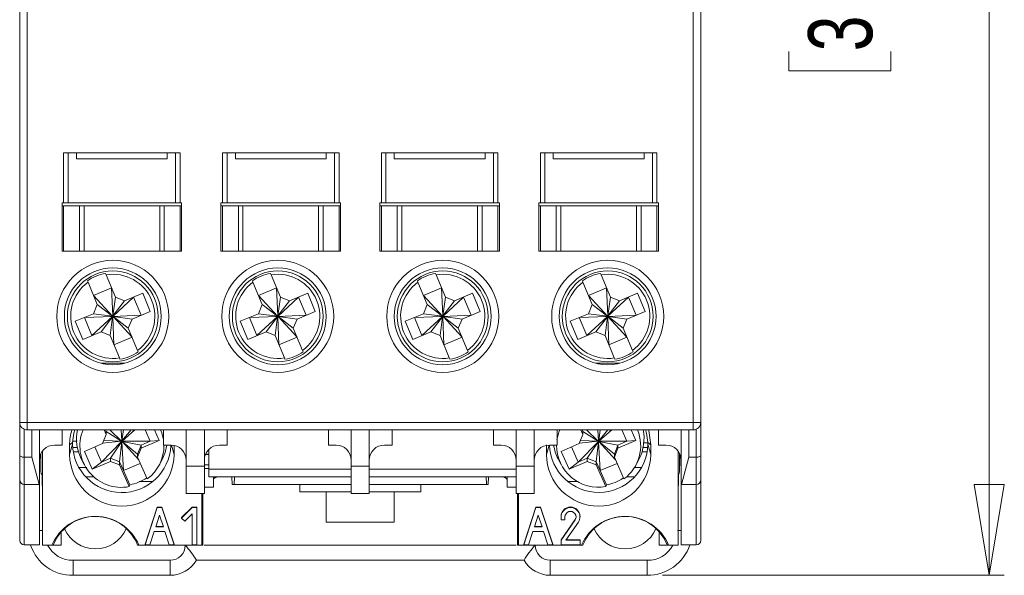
# Model space of a CAD drawing. Header units: millimetres. Extents: x 0 to 420, y 0 to 297.
# Tile 3 of 9: x 87 to 152, y 169 to 205. Entities that reach past the tile are written whole.
import ezdxf

# ---------------------------------------------------------------- set-up
doc = ezdxf.new("R2010")
doc.units = ezdxf.units.MM
doc.styles.add('SLDTEXTSTYLE2', font='TXT', dxfattribs={"width": 0.75})
doc.dimstyles.new('SLDDIMSTYLE0', dxfattribs={"dimtxt": 4.233333, "dimasz": 6, "dimexe": 0, "dimexo": 0.0625, "dimgap": 1.058333, "dimtad": 1, "dimrnd": 1e-09, "dimzin": 12, "dimdsep": 46, "dimtxsty": 'SLDTEXTSTYLE2', "dimblk1": 'CLOSED', "dimblk2": 'CLOSED', "dimsah": 1, "dimcen": 0.09, "dimadec": 0, "dimazin": 3, "dimtfac": 1, "dimtofl": 0, "dimtmove": 0, "dimatfit": 3, "dimldrblk": 'CLOSED', "dimfxl": 1, "dimfrac": 2, "dimtolj": 1, "dimtzin": 12, "dimarcsym": 0})

# ---------------------------------------------------------------- blocks, each defined once
blk = doc.blocks.new('_CLOSED')
at = {"color": 0, "linetype": 'ByBlock', "lineweight": -2}
for p, q in [((-1, 0.166667), (0, 0)), ((-1, 0.166667), (-1, -0.166667)), ((0, 0), (-1, -0.166667)), ((0, 0), (-1, 0))]:
    blk.add_line(p, q, dxfattribs=at)
blk = doc.blocks.new('_D')
at = {"color": 7, "linetype": 'Continuous', "lineweight": 0}
for p, q in [((129.044, 249.552), (151.69, 249.552)), ((150.69, 249.552), (150.69, 168.552)), ((137.461, 217.224), (137.461, 218.512)), ((137.461, 218.512), (144.187, 218.512)), ((144.187, 218.512), (144.187, 217.224)), ((137.461, 203.152), (137.461, 201.865)), ((144.187, 201.865), (144.187, 203.152)), ((137.461, 201.865), (144.187, 201.865)), ((129.097, 168.552), (151.69, 168.552))]:
    blk.add_line(p, q, dxfattribs=at)
at = {"color": 7, "linetype": 'Continuous', "lineweight": 0, "xscale": 6, "yscale": 6}
for p, rotation in [((150.69, 249.552, -25.084), 90), ((150.69, 168.552, -25.084), 270)]:
    blk.add_blockref('_CLOSED', p, dxfattribs=dict(at, rotation=rotation))
at = {"color": 7, "linetype": 'Continuous', "lineweight": 0, "char_height": 4.2333, "attachment_point": 1, "rotation": 90, "style": 'SLDTEXTSTYLE2'}
for s, insert in [('3,189', (138.73, 203.152)), ('81', (145.233, 207.06))]:
    blk.add_mtext(s, dxfattribs=dict(at, insert=insert))

msp = doc.modelspace()

# ---------------------------------------------------------------- linework, layer by layer
at = {"color": 7, "linetype": 'Continuous', "lineweight": 15}
for p, q in [((86.636, 236.652), (86.636, 178.652)), ((87.136, 178.652), (87.136, 236.652)), ((131.136, 236.652), (131.136, 178.652)), ((131.636, 178.652), (131.636, 236.652)), ((97.236, 196.452), (89.536, 196.452)), ((89.536, 196.452), (89.536, 193.152)), ((89.836, 196.452), (89.836, 193.152)), ((90.386, 196.052), (90.386, 196.452)), ((96.386, 196.052), (90.386, 196.052)), ((96.386, 196.052), (96.386, 196.452)), ((96.936, 193.152), (96.936, 196.452)), ((97.236, 193.152), (97.236, 196.452)), ((107.736, 196.452), (100.036, 196.452)), ((100.036, 196.452), (100.036, 193.152)), ((100.336, 196.452), (100.336, 193.152)), ((100.886, 196.052), (100.886, 196.452)), ((106.886, 196.052), (100.886, 196.052)), ((106.886, 196.052), (106.886, 196.452)), ((107.436, 193.152), (107.436, 196.452)), ((107.736, 193.152), (107.736, 196.452)), ((118.236, 196.452), (110.536, 196.452)), ((110.536, 196.452), (110.536, 193.152)), ((110.836, 196.452), (110.836, 193.152)), ((111.386, 196.452), (111.386, 196.052)), ((117.386, 196.052), (111.386, 196.052)), ((117.386, 196.052), (117.386, 196.452)), ((117.936, 193.152), (117.936, 196.452)), ((118.236, 193.152), (118.236, 196.452)), ((128.736, 196.452), (121.036, 196.452)), ((121.036, 196.452), (121.036, 193.152)), ((121.336, 196.452), (121.336, 193.152)), ((121.886, 196.052), (121.886, 196.452)), ((127.886, 196.052), (121.886, 196.052)), ((127.886, 196.052), (127.886, 196.452)), ((128.436, 193.152), (128.436, 196.452)), ((128.736, 193.152), (128.736, 196.452)), ((89.436, 193.152), (89.536, 193.152)), ((89.436, 193.152), (89.436, 189.952)), ((89.436, 192.952), (89.536, 192.952)), ((89.836, 193.152), (89.536, 193.152)), ((89.536, 192.952), (89.536, 189.952)), ((89.536, 192.952), (90.586, 192.952)), ((89.836, 193.152), (96.936, 193.152)), ((90.586, 189.952), (90.586, 192.952)), ((90.586, 192.952), (90.886, 192.952)), ((90.886, 192.952), (90.886, 189.952)), ((95.886, 192.952), (90.886, 192.952)), ((95.886, 189.952), (95.886, 192.952)), ((95.886, 192.952), (96.186, 192.952)), ((96.186, 192.952), (96.186, 189.952)), ((96.186, 192.952), (97.236, 192.952)), ((96.936, 193.152), (97.236, 193.152)), ((97.236, 193.152), (97.336, 193.152)), ((97.236, 192.952), (97.236, 189.952)), ((97.236, 192.952), (97.336, 192.952)), ((97.336, 189.952), (97.336, 193.152)), ((99.936, 193.152), (100.036, 193.152)), ((99.936, 193.152), (99.936, 189.952)), ((99.936, 192.952), (100.036, 192.952)), ((100.036, 193.152), (100.336, 193.152)), ((100.036, 192.952), (100.036, 189.952)), ((100.036, 192.952), (101.086, 192.952)), ((100.336, 193.152), (107.436, 193.152)), ((101.086, 189.952), (101.086, 192.952)), ((101.086, 192.952), (101.386, 192.952)), ((101.386, 192.952), (101.386, 189.952)), ((106.386, 192.952), (101.386, 192.952)), ((106.386, 189.952), (106.386, 192.952)), ((106.386, 192.952), (106.686, 192.952)), ((106.686, 192.952), (106.686, 189.952)), ((106.686, 192.952), (107.736, 192.952)), ((107.436, 193.152), (107.736, 193.152)), ((107.736, 193.152), (107.836, 193.152)), ((107.736, 192.952), (107.736, 189.952)), ((107.736, 192.952), (107.836, 192.952)), ((107.836, 189.952), (107.836, 193.152)), ((110.436, 193.152), (110.536, 193.152)), ((110.436, 193.152), (110.436, 189.952)), ((110.436, 192.952), (110.536, 192.952)), ((110.536, 193.152), (110.836, 193.152)), ((110.536, 192.952), (110.536, 189.952)), ((110.536, 192.952), (111.586, 192.952)), ((110.836, 193.152), (117.936, 193.152)), ((111.586, 189.952), (111.586, 192.952)), ((111.586, 192.952), (111.886, 192.952)), ((111.886, 192.952), (111.886, 189.952)), ((116.886, 192.952), (111.886, 192.952)), ((116.886, 189.952), (116.886, 192.952)), ((116.886, 192.952), (117.186, 192.952)), ((117.186, 192.952), (117.186, 189.952)), ((117.186, 192.952), (118.236, 192.952)), ((117.936, 193.152), (118.236, 193.152)), ((118.236, 193.152), (118.336, 193.152)), ((118.236, 192.952), (118.236, 189.952)), ((118.236, 192.952), (118.336, 192.952)), ((118.336, 189.952), (118.336, 193.152)), ((120.936, 193.152), (120.936, 189.952)), ((120.936, 193.152), (121.036, 193.152)), ((120.936, 192.952), (121.036, 192.952)), ((121.036, 193.152), (121.336, 193.152)), ((121.036, 192.952), (121.036, 189.952)), ((121.036, 192.952), (122.086, 192.952)), ((121.336, 193.152), (128.436, 193.152)), ((122.086, 189.952), (122.086, 192.952)), ((122.086, 192.952), (122.386, 192.952)), ((122.386, 192.952), (122.386, 189.952)), ((127.386, 192.952), (122.386, 192.952)), ((127.386, 189.952), (127.386, 192.952)), ((127.386, 192.952), (127.686, 192.952)), ((127.686, 192.952), (127.686, 189.952)), ((127.686, 192.952), (128.736, 192.952)), ((128.436, 193.152), (128.736, 193.152)), ((128.736, 193.152), (128.836, 193.152)), ((128.736, 192.952), (128.736, 189.952)), ((128.736, 192.952), (128.836, 192.952)), ((128.836, 189.952), (128.836, 193.152)), ((89.436, 189.952), (97.336, 189.952)), ((89.536, 189.952), (90.586, 189.952)), ((96.186, 189.952), (97.236, 189.952)), ((99.936, 189.952), (107.836, 189.952)), ((100.036, 189.952), (101.086, 189.952)), ((106.686, 189.952), (107.736, 189.952)), ((110.436, 189.952), (118.336, 189.952)), ((110.536, 189.952), (111.586, 189.952)), ((117.186, 189.952), (118.236, 189.952)), ((120.936, 189.952), (128.836, 189.952)), ((121.036, 189.952), (122.086, 189.952)), ((127.686, 189.952), (128.736, 189.952)), ((92.312, 188.49), (92.35, 188.398)), ((92.961, 186.925), (92.35, 188.398)), ((103.212, 188.49), (103.25, 188.398)), ((103.861, 186.925), (103.25, 188.398)), ((114.112, 188.49), (114.15, 188.398)), ((114.761, 186.925), (114.15, 188.398)), ((125.012, 188.49), (125.05, 188.398)), ((125.661, 186.925), (125.05, 188.398)), ((91.15, 187.901), (91.112, 187.992)), ((91.76, 186.428), (91.15, 187.901)), ((92.712, 187.526), (91.511, 187.028)), ((92.712, 187.526), (92.786, 185.679)), ((102.05, 187.901), (102.012, 187.992)), ((102.66, 186.428), (102.05, 187.901)), ((103.612, 187.526), (102.411, 187.028)), ((103.612, 187.526), (103.686, 185.679)), ((112.95, 187.901), (112.912, 187.992)), ((113.56, 186.428), (112.95, 187.901)), ((114.512, 187.526), (113.311, 187.028)), ((114.512, 187.526), (114.586, 185.679)), ((123.85, 187.901), (123.812, 187.992)), ((124.46, 186.428), (123.85, 187.901)), ((125.412, 187.526), (124.211, 187.028)), ((125.412, 187.526), (125.486, 185.679)), ((92.767, 185.671), (91.511, 187.028)), ((92.961, 186.925), (92.795, 185.675)), ((94.162, 186.926), (92.805, 185.671)), ((93.562, 186.677), (92.961, 186.925)), ((94.763, 187.175), (93.562, 186.677)), ((94.162, 186.926), (94.66, 185.725)), ((95.261, 185.974), (94.763, 187.175)), ((103.667, 185.671), (102.411, 187.028)), ((103.861, 186.925), (103.695, 185.675)), ((105.062, 186.926), (103.705, 185.671)), ((104.462, 186.677), (103.861, 186.925)), ((105.663, 187.175), (104.462, 186.677)), ((105.062, 186.926), (105.56, 185.725)), ((106.161, 185.974), (105.663, 187.175)), ((114.567, 185.671), (113.311, 187.028)), ((114.761, 186.925), (114.595, 185.675)), ((115.962, 186.926), (114.605, 185.671)), ((115.362, 186.677), (114.761, 186.925)), ((116.563, 187.175), (115.362, 186.677)), ((115.962, 186.926), (116.46, 185.725)), ((117.061, 185.974), (116.563, 187.175)), ((125.467, 185.671), (124.211, 187.028)), ((125.661, 186.925), (125.495, 185.675)), ((126.862, 186.926), (125.505, 185.671)), ((126.262, 186.677), (125.661, 186.925)), ((127.463, 187.175), (126.262, 186.677)), ((126.862, 186.926), (127.36, 185.725)), ((127.961, 185.974), (127.463, 187.175)), ((91.76, 186.428), (91.512, 185.827)), ((92.763, 185.661), (91.76, 186.428)), ((93.562, 186.677), (92.795, 185.675)), ((102.66, 186.428), (102.412, 185.827)), ((103.663, 185.661), (102.66, 186.428)), ((104.462, 186.677), (103.695, 185.675)), ((113.56, 186.428), (113.312, 185.827)), ((114.563, 185.661), (113.56, 186.428)), ((115.362, 186.677), (114.595, 185.675)), ((124.46, 186.428), (124.212, 185.827)), ((125.463, 185.661), (124.46, 186.428)), ((126.262, 186.677), (125.495, 185.675)), ((91.512, 185.827), (90.311, 185.329)), ((90.911, 185.578), (92.759, 185.652)), ((90.911, 185.578), (91.409, 184.377)), ((92.767, 185.632), (91.409, 184.377)), ((92.763, 185.661), (91.512, 185.827)), ((92.776, 185.628), (92.01, 184.626)), ((92.61, 184.378), (92.776, 185.628)), ((92.763, 185.661), (92.759, 185.652)), ((92.759, 185.652), (92.767, 185.632)), ((92.767, 185.671), (92.763, 185.661)), ((92.786, 185.679), (92.767, 185.671)), ((92.767, 185.632), (92.776, 185.628)), ((92.776, 185.628), (92.786, 185.624)), ((92.795, 185.675), (92.786, 185.679)), ((92.786, 185.624), (92.805, 185.632)), ((92.859, 183.777), (92.786, 185.624)), ((92.805, 185.671), (92.795, 185.675)), ((92.813, 185.652), (92.805, 185.671)), ((92.805, 185.632), (92.809, 185.642)), ((94.06, 184.275), (92.805, 185.632)), ((92.809, 185.642), (92.813, 185.652)), ((94.06, 185.476), (92.809, 185.642)), ((93.811, 184.876), (92.809, 185.642)), ((94.66, 185.725), (92.813, 185.652)), ((93.811, 184.876), (94.06, 185.476)), ((94.06, 185.476), (95.261, 185.974)), ((102.412, 185.827), (101.211, 185.329)), ((101.811, 185.578), (103.659, 185.652)), ((101.811, 185.578), (102.309, 184.377)), ((103.667, 185.632), (102.309, 184.377)), ((103.663, 185.661), (102.412, 185.827)), ((103.676, 185.628), (102.91, 184.626)), ((103.51, 184.378), (103.676, 185.628)), ((103.663, 185.661), (103.659, 185.652)), ((103.659, 185.652), (103.667, 185.632)), ((103.667, 185.671), (103.663, 185.661)), ((103.686, 185.679), (103.667, 185.671)), ((103.667, 185.632), (103.676, 185.628)), ((103.676, 185.628), (103.686, 185.624)), ((103.695, 185.675), (103.686, 185.679)), ((103.686, 185.624), (103.705, 185.632)), ((103.759, 183.777), (103.686, 185.624)), ((103.705, 185.671), (103.695, 185.675)), ((103.713, 185.652), (103.705, 185.671)), ((103.705, 185.632), (103.709, 185.642)), ((104.96, 184.275), (103.705, 185.632)), ((103.709, 185.642), (103.713, 185.652)), ((104.96, 185.476), (103.709, 185.642)), ((104.711, 184.876), (103.709, 185.642)), ((105.56, 185.725), (103.713, 185.652)), ((104.711, 184.876), (104.96, 185.476)), ((104.96, 185.476), (106.161, 185.974)), ((113.312, 185.827), (112.111, 185.329)), ((112.711, 185.578), (114.559, 185.652)), ((112.711, 185.578), (113.209, 184.377)), ((114.567, 185.632), (113.209, 184.377)), ((114.563, 185.661), (113.312, 185.827)), ((114.576, 185.628), (113.81, 184.626)), ((114.41, 184.378), (114.576, 185.628)), ((114.563, 185.661), (114.559, 185.652)), ((114.559, 185.652), (114.567, 185.632)), ((114.567, 185.671), (114.563, 185.661)), ((114.586, 185.679), (114.567, 185.671)), ((114.567, 185.632), (114.576, 185.628)), ((114.576, 185.628), (114.586, 185.624)), ((114.595, 185.675), (114.586, 185.679)), ((114.586, 185.624), (114.605, 185.632)), ((114.659, 183.777), (114.586, 185.624)), ((114.605, 185.671), (114.595, 185.675)), ((114.613, 185.652), (114.605, 185.671)), ((114.605, 185.632), (114.609, 185.642)), ((115.86, 184.275), (114.605, 185.632)), ((114.609, 185.642), (114.613, 185.652)), ((115.86, 185.476), (114.609, 185.642)), ((115.611, 184.876), (114.609, 185.642)), ((116.46, 185.725), (114.613, 185.652)), ((115.611, 184.876), (115.86, 185.476)), ((115.86, 185.476), (117.061, 185.974)), ((124.212, 185.827), (123.011, 185.329)), ((123.611, 185.578), (125.459, 185.652)), ((123.611, 185.578), (124.109, 184.377)), ((125.467, 185.632), (124.109, 184.377)), ((125.463, 185.661), (124.212, 185.827)), ((125.476, 185.628), (124.71, 184.626)), ((125.31, 184.378), (125.476, 185.628)), ((125.463, 185.661), (125.459, 185.652)), ((125.459, 185.652), (125.467, 185.632)), ((125.467, 185.671), (125.463, 185.661)), ((125.486, 185.679), (125.467, 185.671)), ((125.467, 185.632), (125.476, 185.628)), ((125.476, 185.628), (125.486, 185.624)), ((125.495, 185.675), (125.486, 185.679)), ((125.486, 185.624), (125.505, 185.632)), ((125.559, 183.777), (125.486, 185.624)), ((125.505, 185.671), (125.495, 185.675)), ((125.513, 185.652), (125.505, 185.671)), ((125.505, 185.632), (125.509, 185.642)), ((126.76, 184.275), (125.505, 185.632)), ((125.509, 185.642), (125.513, 185.652)), ((126.76, 185.476), (125.509, 185.642)), ((126.511, 184.876), (125.509, 185.642)), ((127.36, 185.725), (125.513, 185.652)), ((126.511, 184.876), (126.76, 185.476)), ((126.76, 185.476), (127.961, 185.974)), ((90.311, 185.329), (90.809, 184.128)), ((94.422, 183.403), (93.811, 184.876)), ((101.211, 185.329), (101.709, 184.128)), ((105.322, 183.403), (104.711, 184.876)), ((112.111, 185.329), (112.609, 184.128)), ((116.222, 183.403), (115.611, 184.876)), ((123.011, 185.329), (123.509, 184.128)), ((127.122, 183.403), (126.511, 184.876)), ((90.809, 184.128), (92.01, 184.626)), ((92.01, 184.626), (92.61, 184.378)), ((92.61, 184.378), (93.221, 182.905)), ((94.06, 184.275), (92.859, 183.777)), ((101.709, 184.128), (102.91, 184.626)), ((102.91, 184.626), (103.51, 184.378)), ((103.51, 184.378), (104.121, 182.905)), ((104.96, 184.275), (103.759, 183.777)), ((112.609, 184.128), (113.81, 184.626)), ((113.81, 184.626), (114.41, 184.378)), ((114.41, 184.378), (115.021, 182.905)), ((115.86, 184.275), (114.659, 183.777)), ((123.509, 184.128), (124.71, 184.626)), ((124.71, 184.626), (125.31, 184.378)), ((125.31, 184.378), (125.921, 182.905)), ((126.76, 184.275), (125.559, 183.777)), ((93.259, 182.813), (93.221, 182.905)), ((94.422, 183.403), (94.46, 183.311)), ((104.159, 182.813), (104.121, 182.905)), ((105.322, 183.403), (105.36, 183.311)), ((115.059, 182.813), (115.021, 182.905)), ((116.222, 183.403), (116.26, 183.311)), ((125.959, 182.813), (125.921, 182.905)), ((127.122, 183.403), (127.16, 183.311)), ((91.992, 182.552), (93.58, 182.552)), ((124.692, 182.552), (126.28, 182.552)), ((86.636, 176.476), (86.636, 178.652)), ((86.636, 178.652), (87.136, 178.652)), ((87.136, 178.652), (87.136, 178.152)), ((131.136, 178.652), (87.136, 178.652)), ((131.136, 178.152), (131.136, 178.652)), ((131.136, 178.652), (131.636, 178.652)), ((131.636, 178.652), (131.636, 176.476)), ((87.136, 178.152), (131.136, 178.152)), ((87.436, 178.152), (87.436, 176.352)), ((87.936, 178.152), (87.936, 174.552)), ((89.436, 177.152), (89.436, 178.152)), ((92.347, 177.839), (92.109, 177.246)), ((92.347, 177.839), (92.209, 178.152)), ((92.347, 178.049), (92.302, 178.152)), ((92.347, 178.049), (92.347, 177.839)), ((93.363, 177.409), (92.347, 178.049)), ((93.366, 177.419), (92.596, 178.152)), ((93.341, 178.152), (93.385, 177.427)), ((93.488, 178.152), (93.395, 177.423)), ((94.001, 178.152), (93.395, 177.423)), ((94.248, 178.152), (93.405, 177.419)), ((94.144, 178.114), (94.048, 178.152)), ((94.231, 178.152), (94.144, 178.114)), ((94.93, 178.152), (95.259, 177.408)), ((95.855, 177.453), (95.545, 178.152)), ((96.136, 178.152), (96.136, 177.152)), ((97.636, 178.152), (97.636, 175.752)), ((98.836, 175.752), (98.836, 178.152)), ((100.336, 177.152), (100.336, 178.152)), ((107.036, 178.152), (107.036, 177.152)), ((108.536, 178.152), (108.536, 175.752)), ((109.736, 175.752), (109.736, 178.152)), ((111.236, 177.152), (111.236, 178.152)), ((117.936, 178.152), (117.936, 177.152)), ((119.436, 178.152), (119.436, 175.752)), ((120.636, 175.752), (120.636, 178.152)), ((122.136, 177.152), (122.136, 178.152)), ((123.847, 177.839), (123.609, 177.246)), ((123.847, 177.839), (123.709, 178.152)), ((123.847, 178.049), (123.802, 178.152)), ((123.847, 178.049), (123.847, 177.839)), ((124.863, 177.409), (123.847, 178.049)), ((124.866, 177.419), (124.096, 178.152)), ((124.841, 178.152), (124.885, 177.427)), ((124.988, 178.152), (124.895, 177.423)), ((125.501, 178.152), (124.895, 177.423)), ((125.748, 178.152), (124.905, 177.419)), ((125.644, 178.114), (125.548, 178.152)), ((125.731, 178.152), (125.644, 178.114)), ((126.43, 178.152), (126.759, 177.408)), ((127.355, 177.453), (127.045, 178.152)), ((128.836, 178.152), (128.836, 177.152)), ((130.336, 178.152), (130.336, 174.552)), ((130.836, 178.152), (130.836, 176.352)), ((88.936, 177.152), (89.436, 177.152)), ((90.134, 177.324), (89.936, 177.161)), ((89.936, 176.523), (90.132, 177.217)), ((89.936, 176.523), (89.936, 177.161)), ((90.132, 177.217), (90.134, 177.324)), ((90.428, 177.416), (90.145, 177.411)), ((90.156, 176.981), (90.447, 176.98)), ((92.109, 177.246), (90.917, 176.737)), ((91.591, 177.025), (92.031, 176.031)), ((93.367, 177.381), (92.031, 176.031)), ((92.117, 177.266), (93.359, 177.4)), ((93.363, 177.409), (92.192, 177.453)), ((93.377, 177.377), (92.627, 176.285)), ((93.232, 176.052), (93.377, 177.377)), ((93.363, 177.409), (93.359, 177.4)), ((93.359, 177.4), (93.367, 177.381)), ((93.366, 177.419), (93.363, 177.409)), ((93.385, 177.427), (93.366, 177.419)), ((93.367, 177.381), (93.377, 177.377)), ((93.377, 177.377), (93.386, 177.374)), ((93.395, 177.423), (93.385, 177.427)), ((93.386, 177.374), (93.405, 177.382)), ((93.491, 175.466), (93.386, 177.374)), ((93.405, 177.419), (93.395, 177.423)), ((93.413, 177.401), (93.405, 177.419)), ((93.405, 177.382), (93.409, 177.391)), ((94.502, 176.175), (93.405, 177.382)), ((93.409, 177.391), (93.413, 177.401)), ((94.663, 177.154), (93.409, 177.391)), ((94.424, 176.56), (93.409, 177.391)), ((95.259, 177.408), (93.413, 177.401)), ((94.663, 177.154), (94.424, 176.56)), ((94.663, 176.944), (95.855, 177.453)), ((95.259, 177.408), (94.663, 177.154)), ((94.663, 176.944), (94.663, 177.154)), ((95.855, 177.453), (95.259, 177.408)), ((96.136, 177.152), (96.636, 177.152)), ((96.836, 177.131), (96.836, 176.523)), ((99.836, 177.152), (100.336, 177.152)), ((107.036, 177.152), (107.536, 177.152)), ((110.736, 177.152), (111.236, 177.152)), ((117.936, 177.152), (118.436, 177.152)), ((121.436, 176.523), (121.436, 177.161)), ((121.636, 177.152), (122.136, 177.152)), ((123.609, 177.246), (122.417, 176.737)), ((123.091, 177.025), (123.531, 176.031)), ((124.867, 177.381), (123.531, 176.031)), ((123.617, 177.266), (124.859, 177.4)), ((124.863, 177.409), (123.692, 177.453)), ((124.877, 177.377), (124.127, 176.285)), ((124.732, 176.052), (124.877, 177.377)), ((124.863, 177.409), (124.859, 177.4)), ((124.859, 177.4), (124.867, 177.381)), ((124.866, 177.419), (124.863, 177.409)), ((124.885, 177.427), (124.866, 177.419)), ((124.867, 177.381), (124.877, 177.377)), ((124.877, 177.377), (124.886, 177.374)), ((124.895, 177.423), (124.885, 177.427)), ((124.886, 177.374), (124.905, 177.382)), ((124.991, 175.466), (124.886, 177.374)), ((124.905, 177.419), (124.895, 177.423)), ((124.913, 177.401), (124.905, 177.419)), ((124.905, 177.382), (124.909, 177.391)), ((126.002, 176.175), (124.905, 177.382)), ((124.909, 177.391), (124.913, 177.401)), ((126.163, 177.154), (124.909, 177.391)), ((125.924, 176.56), (124.909, 177.391)), ((126.759, 177.408), (124.913, 177.401)), ((126.163, 177.154), (125.924, 176.56)), ((126.163, 176.944), (127.355, 177.453)), ((126.759, 177.408), (126.163, 177.154)), ((126.163, 176.944), (126.163, 177.154)), ((127.355, 177.453), (126.759, 177.408)), ((128.115, 176.981), (127.825, 176.98)), ((127.833, 177.304), (128.124, 177.289)), ((128.336, 177.161), (128.138, 177.324)), ((128.139, 177.217), (128.138, 177.324)), ((128.139, 177.217), (128.336, 176.523)), ((128.336, 177.161), (128.336, 176.523)), ((128.836, 177.152), (129.336, 177.152)), ((86.636, 174.852), (86.636, 176.476)), ((86.936, 176.352), (86.936, 174.552)), ((86.936, 176.352), (87.436, 176.352)), ((87.918, 174.552), (87.436, 176.352)), ((88.036, 175.405), (88.036, 176.587)), ((88.136, 176.752), (88.136, 170.541)), ((90.533, 176.694), (90.185, 176.694)), ((90.917, 176.737), (91.435, 175.567)), ((94.424, 176.351), (94.663, 176.944)), ((94.424, 176.56), (94.424, 176.351)), ((95.06, 174.915), (94.424, 176.351)), ((98.913, 176.537), (99.136, 176.537)), ((99.136, 176.556), (98.921, 176.556)), ((99.136, 176.866), (99.136, 175.552)), ((122.417, 176.737), (122.935, 175.567)), ((125.924, 176.351), (126.163, 176.944)), ((125.924, 176.56), (125.924, 176.351)), ((126.56, 174.915), (125.924, 176.351)), ((127.746, 176.694), (128.087, 176.694)), ((130.136, 170.541), (130.136, 176.752)), ((130.236, 176.587), (130.236, 175.404)), ((130.836, 176.352), (130.354, 174.552)), ((130.836, 176.352), (131.336, 176.352)), ((131.336, 174.552), (131.336, 176.352)), ((131.636, 176.476), (131.636, 174.852)), ((91.061, 175.67), (90.552, 175.679)), ((90.707, 176.247), (90.902, 175.866)), ((91.435, 175.567), (92.627, 176.075)), ((91.435, 175.567), (92.031, 176.031)), ((92.627, 176.285), (92.031, 176.031)), ((92.627, 176.075), (92.627, 176.285)), ((93.232, 176.052), (92.627, 176.285)), ((92.627, 176.075), (93.232, 175.842)), ((93.232, 175.842), (93.232, 176.052)), ((93.491, 175.466), (93.232, 176.052)), ((93.232, 175.842), (93.868, 174.406)), ((94.605, 175.942), (93.491, 175.466)), ((95.869, 175.866), (96.065, 176.247)), ((97.636, 175.752), (98.836, 175.752)), ((97.636, 173.952), (97.636, 175.752)), ((98.836, 175.752), (98.836, 173.952)), ((108.536, 175.752), (109.736, 175.752)), ((108.536, 173.952), (108.536, 175.752)), ((109.736, 175.752), (109.736, 173.952)), ((119.436, 175.752), (120.636, 175.752)), ((119.436, 173.952), (119.436, 175.752)), ((120.636, 175.752), (120.636, 173.952)), ((122.207, 176.247), (122.402, 175.866)), ((122.935, 175.567), (124.127, 176.075)), ((122.935, 175.567), (123.531, 176.031)), ((124.127, 176.285), (123.531, 176.031)), ((124.127, 176.075), (124.127, 176.285)), ((124.732, 176.052), (124.127, 176.285)), ((124.127, 176.075), (124.732, 175.842)), ((124.732, 175.842), (124.732, 176.052)), ((124.991, 175.466), (124.732, 176.052)), ((124.732, 175.842), (125.368, 174.406)), ((126.105, 175.942), (124.991, 175.466)), ((127.207, 175.67), (127.719, 175.679)), ((127.369, 175.866), (127.565, 176.247)), ((91.541, 175.052), (91.009, 175.052)), ((93.491, 175.466), (93.908, 174.527)), ((99.136, 175.596), (98.836, 175.596)), ((99.136, 175.052), (99.136, 175.552)), ((99.136, 175.552), (108.536, 175.552)), ((108.536, 175.052), (99.136, 175.052)), ((99.436, 175.052), (99.436, 174.378)), ((100.676, 174.552), (100.654, 175.052)), ((100.824, 175.052), (100.802, 174.552)), ((109.736, 175.552), (119.436, 175.552)), ((119.436, 175.052), (109.736, 175.052)), ((117.447, 175.052), (117.469, 174.552)), ((117.617, 175.052), (117.596, 174.552)), ((118.836, 174.378), (118.836, 175.052)), ((124.991, 175.466), (125.408, 174.527)), ((126.73, 175.052), (127.262, 175.052)), ((86.636, 170.852), (86.636, 174.852)), ((86.936, 174.552), (87.918, 174.552)), ((86.936, 174.552), (86.936, 170.552)), ((87.918, 174.552), (87.936, 174.552)), ((87.936, 174.552), (87.936, 170.552)), ((93.908, 174.527), (93.868, 174.406)), ((94.526, 174.753), (95.415, 174.752)), ((99.436, 174.378), (98.836, 174.378)), ((100.802, 174.552), (100.676, 174.552)), ((108.536, 174.552), (100.802, 174.552)), ((105.136, 174.552), (105.136, 174.052)), ((117.469, 174.552), (109.736, 174.552)), ((113.136, 174.552), (113.136, 174.052)), ((117.596, 174.552), (117.469, 174.552)), ((118.836, 174.378), (119.436, 174.378)), ((123.463, 174.753), (122.857, 174.752)), ((125.408, 174.527), (125.368, 174.406)), ((130.336, 174.552), (130.354, 174.552)), ((130.336, 170.552), (130.336, 174.552)), ((130.354, 174.552), (131.336, 174.552)), ((131.336, 170.552), (131.336, 174.552)), ((131.636, 174.852), (131.636, 170.852)), ((98.836, 173.952), (97.636, 173.952)), ((98.674, 170.541), (98.669, 173.952)), ((98.739, 173.952), (98.739, 170.541)), ((108.536, 174.052), (105.136, 174.052)), ((106.886, 174.052), (106.886, 172.052)), ((109.736, 173.952), (108.536, 173.952)), ((113.136, 174.052), (109.736, 174.052)), ((111.386, 172.052), (111.386, 174.052)), ((120.636, 173.952), (119.436, 173.952)), ((119.533, 170.541), (119.533, 173.952)), ((119.603, 173.952), (119.597, 170.541)), ((94.916, 170.605), (95.726, 173.059)), ((95.726, 173.059), (96.026, 173.059)), ((95.726, 173.059), (95.726, 173.021)), ((96.026, 173.059), (96.836, 170.605)), ((96.026, 173.059), (96.026, 173.021)), ((97.336, 172.372), (98.036, 173.059)), ((98.036, 173.059), (98.336, 173.059)), ((98.036, 173.059), (98.036, 173.021)), ((98.336, 173.021), (98.336, 173.059)), ((119.936, 170.605), (120.746, 173.059)), ((120.746, 173.059), (121.046, 173.059)), ((120.746, 173.059), (120.746, 173.021)), ((121.046, 173.059), (121.856, 170.605)), ((121.046, 173.059), (121.046, 173.021)), ((94.916, 170.567), (95.726, 173.021)), ((95.62, 171.745), (95.876, 172.52)), ((95.726, 173.021), (96.026, 173.021)), ((95.876, 172.52), (96.132, 171.745)), ((96.026, 173.021), (96.836, 170.567)), ((98.036, 173.021), (97.336, 172.334)), ((97.548, 172.125), (98.036, 172.604)), ((98.336, 173.021), (98.036, 173.021)), ((98.036, 170.567), (98.036, 172.604)), ((98.336, 173.021), (98.336, 170.567)), ((119.936, 170.567), (120.746, 173.021)), ((120.64, 171.745), (120.896, 172.52)), ((120.746, 173.021), (121.046, 173.021)), ((120.896, 172.52), (121.152, 171.745)), ((121.046, 173.021), (121.856, 170.567)), ((122.406, 172.445), (122.406, 172.407)), ((122.406, 172.211), (122.406, 172.407)), ((122.661, 172.407), (122.661, 172.211)), ((123.656, 172.407), (123.656, 172.445)), ((96.132, 171.783), (95.62, 171.783)), ((96.132, 171.745), (95.62, 171.745)), ((97.336, 172.372), (97.336, 172.334)), ((97.336, 172.334), (97.548, 172.125)), ((106.886, 172.052), (111.386, 172.052)), ((121.152, 171.783), (120.64, 171.783)), ((121.152, 171.745), (120.64, 171.745)), ((122.406, 170.899), (123.337, 172.241)), ((122.661, 172.211), (122.406, 172.211)), ((122.406, 170.861), (123.337, 172.203)), ((122.714, 170.861), (123.547, 172.062)), ((123.337, 172.203), (123.337, 172.241)), ((89.386, 171.422), (89.386, 170.541)), ((95.231, 170.567), (95.523, 171.45)), ((95.523, 171.45), (96.229, 171.45)), ((96.229, 171.45), (96.52, 170.567)), ((120.251, 170.567), (120.543, 171.45)), ((120.543, 171.45), (121.249, 171.45)), ((121.249, 171.45), (121.54, 170.567)), ((128.886, 171.422), (128.886, 170.541)), ((86.936, 170.552), (87.936, 170.552)), ((88.136, 170.541), (88.76, 170.541)), ((88.846, 170.541), (88.76, 170.541)), ((88.846, 170.541), (89.386, 170.541)), ((94.426, 170.541), (94.511, 170.541)), ((94.511, 170.541), (98.674, 170.541)), ((94.916, 170.605), (94.916, 170.567)), ((95.231, 170.567), (94.916, 170.567)), ((96.52, 170.567), (96.836, 170.567)), ((96.836, 170.605), (96.836, 170.567)), ((98.336, 170.567), (98.036, 170.567)), ((98.739, 170.541), (98.674, 170.541)), ((119.597, 170.541), (119.533, 170.541)), ((119.597, 170.541), (123.76, 170.541)), ((119.936, 170.605), (119.936, 170.567)), ((120.251, 170.567), (119.936, 170.567)), ((121.54, 170.567), (121.856, 170.567)), ((121.856, 170.605), (121.856, 170.567)), ((122.406, 170.899), (122.406, 170.861)), ((122.406, 170.567), (122.406, 170.861)), ((123.656, 170.567), (122.406, 170.567)), ((122.714, 170.899), (123.656, 170.899)), ((123.656, 170.861), (122.714, 170.861)), ((123.656, 170.861), (123.656, 170.899)), ((123.656, 170.861), (123.656, 170.567)), ((123.76, 170.541), (123.846, 170.541)), ((129.426, 170.541), (128.886, 170.541)), ((129.511, 170.541), (129.426, 170.541)), ((129.511, 170.541), (130.136, 170.541)), ((130.336, 170.552), (131.336, 170.552)), ((96.578, 169.543), (90.175, 169.543)), ((90.175, 168.552), (90.175, 169.543)), ((96.578, 168.552), (96.578, 169.543)), ((119.962, 169.552), (98.31, 169.552)), ((128.097, 169.543), (121.694, 169.543)), ((121.694, 168.552), (121.694, 169.543)), ((128.097, 169.543), (128.097, 168.552)), ((96.578, 168.552), (90.175, 168.552)), ((128.097, 168.552), (121.694, 168.552))]:
    msp.add_line(p, q, dxfattribs=at)
at = {"color": 1, "linetype": 'Continuous', "lineweight": 15}
for p, q in [((86.936, 178.193), (86.936, 176.352)), ((131.336, 176.352), (131.336, 178.193)), ((96.658, 177.151), (96.836, 176.523)), ((121.436, 176.523), (121.613, 177.147)), ((99.136, 175.842), (98.836, 175.842)), ((88.136, 173.73), (88.11, 175.188)), ((130.161, 175.188), (130.136, 173.73)), ((88.175, 171.508), (87.936, 171.504)), ((130.097, 171.508), (130.336, 171.504)), ((119.447, 170.543), (98.825, 170.543))]:
    msp.add_line(p, q, dxfattribs=at)
at = {"color": 7, "linetype": 'Continuous', "lineweight": 15, "flags": 128}
for points in [[(90.288, 178.152), (90.213, 177.933), (90.134, 177.324)], [(95.95, 178.152), (96.025, 177.957), (96.136, 177.503)], [(128.138, 177.324), (128.058, 177.933), (127.984, 178.152)], [(128.183, 178.152), (128.194, 178.121), (128.336, 177.161)], [(96.355, 177.152), (96.241, 176.669), (96.065, 176.247)], [(88.11, 175.188), (88.057, 175.279), (88.036, 175.404)], [(99.743, 175.052), (99.739, 175.051), (99.652, 175.029), (99.577, 175.002), (99.472, 174.936), (99.436, 174.867)], [(118.836, 174.867), (118.799, 174.936), (118.695, 175.002), (118.62, 175.029), (118.533, 175.051), (118.528, 175.052)], [(130.236, 175.404), (130.215, 175.279), (130.161, 175.188)], [(89.386, 171.422), (89.078, 171.005), (88.846, 170.541)], [(128.886, 171.422), (129.194, 171.005), (129.426, 170.541)]]:
    msp.add_lwpolyline(points, dxfattribs=at)
at = {"color": 7, "linetype": 'Continuous', "lineweight": 15}
for centre, radius in [((92.786, 185.652), 3.2), ((103.686, 185.652), 3.2), ((114.586, 185.652), 3.2), ((125.486, 185.652), 3.2), ((92.786, 185.652), 3), ((103.686, 185.652), 3), ((114.586, 185.652), 3), ((125.486, 185.652), 3)]:
    msp.add_circle(centre, radius, dxfattribs=at)
for centre, radius, start, end in [((92.786, 185.651), 3.7, 0.00046, 179.99954), ((103.686, 185.651), 3.7, 0.00046, 179.99954), ((114.586, 185.651), 3.7, 0.00046, 179.99954), ((125.486, 185.651), 3.7, 0.00046, 179.99954), ((92.786, 185.652), 2.878, 99.4675, 125.57785), ((92.786, 185.652), 2.781, 306.038, 99.00735), ((103.686, 185.652), 2.878, 99.4675, 125.57785), ((103.686, 185.652), 2.781, 306.038, 99.00735), ((114.586, 185.652), 2.878, 99.4675, 125.57785), ((114.586, 185.652), 2.781, 306.038, 99.00735), ((125.486, 185.652), 2.878, 99.4675, 125.57785), ((125.486, 185.652), 2.781, 306.038, 99.00735), ((92.786, 185.652), 2.781, 126.038, 279.00735), ((103.686, 185.652), 2.781, 126.038, 279.00735), ((114.586, 185.652), 2.781, 126.038, 279.00735), ((125.486, 185.652), 2.781, 126.038, 279.00735), ((92.786, 185.652), 3.7, 180.00046, 359.99954), ((103.686, 185.652), 3.7, 180.00046, 359.99954), ((114.586, 185.652), 3.7, 180.00046, 359.99954), ((125.486, 185.652), 3.7, 180.00046, 359.99954), ((92.786, 185.652), 2.878, 279.4675, 305.57785), ((103.686, 185.652), 2.878, 279.4675, 305.57785), ((114.586, 185.652), 2.878, 279.4675, 305.57785), ((125.486, 185.652), 2.878, 279.4675, 305.57785), ((87.136, 178.652), 0.5, 180, 270), ((131.136, 178.652), 0.5, 270, 0), ((92.759, 177.232), 2.824, 161.00023, 181.44857), ((93.284, 177.572), 2.898, 168.46762, 207.21699), ((93.355, 177.101), 2.743, 157.48123, 280.77481), ((124.796, 177.093), 2.692, 156.84317, 171.23099), ((124.966, 177.094), 2.7, 306.1889, 23.05548), ((124.984, 177.573), 2.902, 332.80632, 11.50906), ((88.936, 176.152), 1, 90, 180), ((93.38, 177.265), 3.248, 180.86074, 357.39331), ((93.455, 177.101), 2.712, 306.2885, 1.07475), ((96.636, 176.152), 1, 0, 90), ((99.836, 176.152), 1, 90, 180), ((107.536, 176.152), 1, 0, 90), ((110.736, 176.152), 1, 90, 180), ((118.436, 176.152), 1, 0, 90), ((121.636, 176.152), 1, 90, 180), ((124.89, 177.267), 3.249, 182.03417, 359.11561), ((124.794, 177.575), 2.908, 188.38192, 207.18964), ((124.869, 177.125), 2.764, 179.45056, 280.39615), ((129.336, 176.152), 1, 0, 90), ((211.284, 177.36), 123.264, 180.37523, 180.90916), ((93.386, 176.574), 3.45, 180.85502, 359.14498), ((124.886, 176.574), 3.45, 180.85502, 359.14498), ((7.799, 177.349), 122.452, 359.08994, 359.6228), ((86.936, 174.852), 0.3, 180, 270), ((93.392, 177.387), 2.906, 280.22495, 304.28947), ((124.891, 177.387), 2.907, 280.22625, 303.52279), ((131.336, 174.852), 0.3, 270, 0), ((123.029, 172.44), 0.623, 0.46306, 179.54208), ((91.636, 169.31), 3.128, 23.17629, 156.82371), ((91.636, 169.437), 3, 21.58819, 138.5855), ((123.028, 172.404), 0.622, 326.65098, 179.68547), ((123.029, 172.405), 0.368, 326.66872, 179.66795), ((123.082, 172.429), 0.317, 323.59193, 2.99685), ((126.636, 169.31), 3.128, 23.17629, 156.82371), ((126.636, 169.437), 3, 41.4145, 158.41181), ((91.636, 172.518), 2.229, 204.0363, 336.06588), ((126.636, 172.518), 2.229, 203.93532, 335.96481), ((86.936, 170.852), 0.3, 180, 270), ((90.11, 171.442), 2.892, 197.9436, 271.27531), ((96.577, 170.543), 1, 270.008, 359.98714), ((92.347, 165.914), 6.985, 31.38224, 41.50318), ((125.929, 165.911), 6.99, 138.50024, 148.61435), ((121.694, 170.543), 1, 180.01286, 269.992), ((128.114, 171.509), 2.958, 269.67542, 341.10566), ((131.336, 170.852), 0.3, 270, 0), ((96.578, 170.552), 2, 270.00029, 329.9987), ((121.694, 170.552), 2, 210.0013, 269.99971)]:
    msp.add_arc(centre, radius, start, end, dxfattribs=at)
at = {"color": 1, "linetype": 'Continuous', "lineweight": 15}
for centre, start, end in [((90.121, 171.385), 207.25149, 271.67562), ((128.151, 171.385), 268.32438, 332.74851)]:
    msp.add_arc(centre, 1.843, start, end, dxfattribs=at)
at = {"color": 7, "linetype": 'Continuous', "lineweight": 15}
for centre, start_param, end_param in [((86.936, 176.476), 3.141593, 4.712389), ((131.336, 176.476), 4.712389, 6.283185)]:
    msp.add_ellipse(centre, major_axis=(0.3, 0), ratio=0.414214, start_param=start_param, end_param=end_param, dxfattribs=at)

# ---------------------------------------------------------------- dimensions: what is measured, and where the dimension line sits
at = {"color": 7, "linetype": 'Continuous', "lineweight": 0}
dim = msp.add_linear_dim(base=(150.69, 168.552), p1=(128.044, 249.552), p2=(128.097, 168.552), angle=90, dimstyle='SLDDIMSTYLE0', dxfattribs=at)
dim.commit()
dim.dimension.update_dxf_attribs({"geometry": '_D', "text_midpoint": (150.69, 210.188), "dimtype": 160})

doc.saveas('drawing.dxf')
